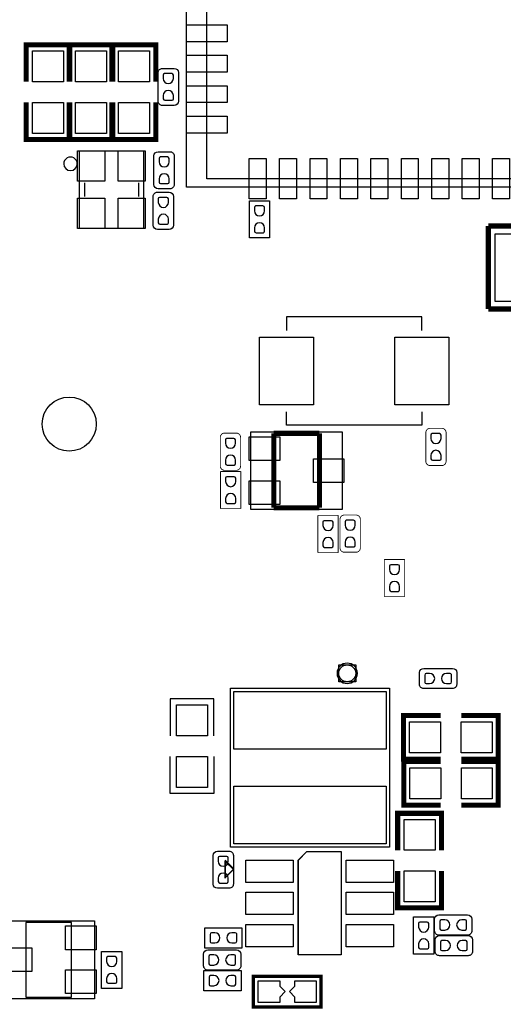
# Model space of a CAD drawing. Extents: x -27 to 80, y -24 to 59.
# Tile 3 of 11: x -5 to 9, y 0 to 29. Entities that reach past the tile are written whole.
import ezdxf

# ---------------------------------------------------------------- set-up
doc = ezdxf.new("R2010")
doc.units = 0
for name, color, linetype in [('PG_ASSEMBLY_TOP', 111, 'CONTINUOUS'), ('PG_SILKSCREEN_TOP', 92, 'CONTINUOUS'), ('PIN_TOP', 3, 'CONTINUOUS')]:
    doc.layers.add(name, color=color, linetype=linetype)

msp = doc.modelspace()

# ---------------------------------------------------------------- linework, layer by layer
at = {"layer": 'PG_ASSEMBLY_TOP'}
for points in [[(-0.068555, 24.011433), (-0.068555, 36.513338), (13.12926, 36.513338), (13.12926, 24.011433)], [(-3.238805, 25.089358), (-1.33891, 25.089358), (-1.33891, 22.789464), (-3.238805, 22.789464)], [(1.834134, 16.78432), (4.534154, 16.78432), (4.534154, 14.484096), (1.834134, 14.484096)], [(4.431792, 9.392412), (4.431792, 9.892284), (4.931664, 9.892284), (4.931664, 9.392412)], [(1.317727, 3.840709), (1.063727, 4.094709), (1.063727, 3.586709)], [(-2.795016, 0.023622), (-5.495138, 0.023622), (-5.495138, 2.323821), (-2.795016, 2.323821)]]:
    msp.add_lwpolyline(points, close=True, dxfattribs=at)
for points, const_width in [([(-3.5179, 27.1272), (-3.5179, 28.2194), (-4.8133, 28.2194), (-4.8133, 27.1272)], 0.100101), ([(-2.2479, 27.1272), (-2.2479, 28.2194), (-3.5433, 28.2194), (-3.5433, 27.1272)], 0.100101), ([(-0.9779, 27.1272), (-0.9779, 28.2194), (-2.2733, 28.2194), (-2.2733, 27.1272)], 0.100101), ([(-3.5179, 26.5176), (-3.5179, 25.4254), (-4.8133, 25.4254), (-4.8133, 26.5176)], 0.100101), ([(-2.2479, 26.5176), (-2.2479, 25.4254), (-3.5433, 25.4254), (-3.5433, 26.5176)], 0.100101), ([(-0.9779, 26.5176), (-0.9779, 25.4254), (-2.2733, 25.4254), (-2.2733, 26.5176)], 0.100101), ([(7.130263, 16.884167), (7.476465, 16.884167)], 0.0254), ([(0.928141, 15.770327), (0.928141, 16.616426)], 0.0254), ([(1.055141, 16.743426), (1.401343, 16.743426)], 0.0254), ([(1.528343, 16.616426), (1.528343, 15.770327)], 0.0254), ([(7.003263, 15.911068), (7.003263, 16.757167)], 0.0254), ([(7.603465, 16.757167), (7.603465, 15.911068)], 0.0254), ([(7.476465, 15.784068), (7.130263, 15.784068)], 0.0254), ([(0.935203, 15.609316), (1.535201, 15.609316)], 0.0254), ([(0.935203, 14.509496), (0.935203, 15.609316)], 0.0254), ([(1.401343, 15.643327), (1.055141, 15.643327)], 0.0254), ([(1.535201, 15.609316), (1.535201, 14.509496)], 0.0254), ([(1.535201, 14.509496), (0.935203, 14.509496)], 0.0254), ([(3.813785, 14.31036), (4.413783, 14.31036)], 0.0254), ([(3.813785, 13.21054), (3.813785, 14.31036)], 0.0254), ([(4.413783, 14.31036), (4.413783, 13.21054)], 0.0254), ([(4.594581, 14.321561), (4.940783, 14.321561)], 0.0254), ([(4.467581, 13.348462), (4.467581, 14.194561)], 0.0254), ([(5.067783, 14.194561), (5.067783, 13.348462)], 0.0254), ([(4.413783, 13.21054), (3.813785, 13.21054)], 0.0254), ([(4.940783, 13.221462), (4.594581, 13.221462)], 0.0254), ([(5.779237, 13.00861), (6.379235, 13.00861)], 0.0254), ([(5.779237, 11.90879), (5.779237, 13.00861)], 0.0254), ([(6.379235, 13.00861), (6.379235, 11.90879)], 0.0254), ([(6.379235, 11.90879), (5.779237, 11.90879)], 0.0254), ([(7.439406, 8.39724), (6.347206, 8.39724), (6.347206, 7.10184), (7.439406, 7.10184)], 0.100101), ([(8.049006, 8.39724), (9.141206, 8.39724), (9.141206, 7.10184), (8.049006, 7.10184)], 0.100101), ([(7.444486, 7.037578), (6.352286, 7.037578), (6.352286, 5.742178), (7.444486, 5.742178)], 0.100101), ([(8.054086, 7.037578), (9.146286, 7.037578), (9.146286, 5.742178), (8.054086, 5.742178)], 0.100101), ([(6.172708, 4.411218), (6.172708, 5.503418), (7.468108, 5.503418), (7.468108, 4.411218)], 0.100101), ([(6.172708, 3.801618), (6.172708, 2.709418), (7.468108, 2.709418), (7.468108, 3.801618)], 0.100101), ([(1.90754, 0.683438), (3.907536, 0.683438), (3.907536, -0.216586), (1.90754, -0.216586), (1.90754, 0.683438)], 0.1)]:
    msp.add_lwpolyline(points, dxfattribs=dict(at, const_width=const_width))
for points in [[(-0.909701, 27.397862, -0.414253), (-0.782701, 27.524862)], [(-0.436499, 27.524862, -0.414174), (-0.309499, 27.397862)], [(-0.782701, 26.424763, -0.414214), (-0.909701, 26.551763)], [(-0.309499, 26.551763, -0.414135), (-0.436499, 26.424763)], [(-1.033399, 24.934977, -0.414103), (-0.906399, 25.061977)], [(-0.560197, 25.061977, -0.41423), (-0.433197, 24.934977)], [(-0.906374, 23.961877, -0.414197), (-1.033374, 24.088877)], [(-0.433172, 24.088877, -0.414246), (-0.560172, 23.961877)], [(-1.055116, 23.736757, -0.414227), (-0.928116, 23.863757)], [(-0.581889, 23.863757, -0.414143), (-0.454889, 23.736757)], [(-0.928116, 22.763632, -0.414166), (-1.055116, 22.890632)], [(-0.454914, 22.890658, -0.414161), (-0.581914, 22.763658)], [(6.81736, 9.662439, -0.414174), (6.94436, 9.789439)], [(7.790459, 9.789439, -0.414135), (7.917459, 9.662439)], [(6.94436, 9.189237, -0.414253), (6.81736, 9.316237)], [(7.917459, 9.316237, -0.414214), (7.790459, 9.189237)], [(0.715493, 4.260875, -0.414135), (0.842493, 4.387875)], [(1.188695, 4.387875, -0.414214), (1.315695, 4.260875)], [(0.842493, 3.287776, -0.414174), (0.715493, 3.414776)], [(1.315695, 3.414776, -0.414253), (1.188695, 3.287776)], [(7.264146, 2.377465, -0.414174), (7.391146, 2.504465)], [(8.237245, 2.504465, -0.414135), (8.364245, 2.377465)], [(7.391146, 1.904263, -0.414253), (7.264146, 2.031263)], [(7.281926, 1.767611, -0.414174), (7.408926, 1.894611)], [(8.364245, 2.031263, -0.414214), (8.237245, 1.904263)], [(8.255025, 1.894611, -0.414135), (8.382025, 1.767611)], [(0.435204, 1.342238, -0.414174), (0.562204, 1.469238)], [(1.408303, 1.469238, -0.414135), (1.535303, 1.342238)], [(7.408926, 1.294409, -0.414253), (7.281926, 1.421409)], [(8.382025, 1.421409, -0.414214), (8.255025, 1.294409)], [(0.562204, 0.869036, -0.414253), (0.435204, 0.996036)], [(1.535303, 0.996036, -0.414214), (1.408303, 0.869036)]]:
    msp.add_lwpolyline(points, format="xyb", dxfattribs=at)
for points in [[(-0.909701, 26.551763), (-0.909701, 27.397862)], [(-0.782701, 27.524862), (-0.436499, 27.524862)], [(-0.309499, 27.397862), (-0.309499, 26.551763)], [(-0.436499, 26.424763), (-0.782701, 26.424763)], [(-0.906399, 25.061977), (-0.560197, 25.061977)], [(-1.033374, 24.088877), (-1.033399, 24.934977)], [(-0.433197, 24.934977), (-0.433172, 24.088877)], [(-0.560172, 23.961877), (-0.906374, 23.961877)], [(-1.055116, 22.890632), (-1.055116, 23.736757)], [(-0.928116, 23.863757), (-0.581889, 23.863757)], [(-0.454889, 23.736757), (-0.454914, 22.890658)], [(1.786611, 23.61184), (2.386609, 23.61184)], [(1.786611, 22.51202), (1.786611, 23.61184)], [(2.386609, 23.61184), (2.386609, 22.51202)], [(-0.581914, 22.763658), (-0.928116, 22.763632)], [(2.386609, 22.51202), (1.786611, 22.51202)], [(6.81736, 9.316237), (6.81736, 9.662439)], [(6.94436, 9.789439), (7.790459, 9.789439)], [(7.917459, 9.662439), (7.917459, 9.316237)], [(1.232916, 4.50469), (1.232916, 9.204706), (5.932932, 9.204706), (5.932932, 4.50469), (1.232916, 4.50469)], [(7.790459, 9.189237), (6.94436, 9.189237)], [(0.738886, 7.79272), (0.738886, 8.88492), (-0.556514, 8.88492), (-0.556514, 7.79272)], [(0.738886, 7.18312), (0.738886, 6.09092), (-0.556514, 6.09092), (-0.556514, 7.18312)], [(0.842493, 4.387875), (1.188695, 4.387875)], [(4.505427, 4.371619), (4.505427, 1.323619), (3.235427, 1.323619), (3.235427, 4.117619), (3.489427, 4.371619), (4.505427, 4.371619)], [(0.715493, 3.414776), (0.715493, 4.260875)], [(1.315695, 4.260875), (1.315695, 3.414776)], [(1.188695, 3.287776), (0.842493, 3.287776)], [(6.641059, 2.44348), (7.241057, 2.44348)], [(6.641059, 1.34366), (6.641059, 2.44348)], [(7.241057, 2.44348), (7.241057, 1.34366)], [(7.264146, 2.031263), (7.264146, 2.377465)], [(7.391146, 2.504465), (8.237245, 2.504465)], [(8.364245, 2.377465), (8.364245, 2.031263)], [(0.46863, 1.522959), (0.46863, 2.122957)], [(0.46863, 2.122957), (1.56845, 2.122957)], [(1.56845, 2.122957), (1.56845, 1.522959)], [(7.281926, 1.421409), (7.281926, 1.767611)], [(8.237245, 1.904263), (7.391146, 1.904263)], [(7.408926, 1.894611), (8.255025, 1.894611)], [(8.382025, 1.767611), (8.382025, 1.421409)], [(1.56845, 1.522959), (0.46863, 1.522959)], [(0.562204, 1.469238), (1.408303, 1.469238)], [(-2.581935, 1.42367), (-1.981937, 1.42367)], [(-2.581935, 0.32385), (-2.581935, 1.42367)], [(-1.981937, 1.42367), (-1.981937, 0.32385)], [(0.435204, 0.996036), (0.435204, 1.342238)], [(1.535303, 1.342238), (1.535303, 0.996036)], [(7.241057, 1.34366), (6.641059, 1.34366)], [(8.255025, 1.294409), (7.408926, 1.294409)], [(0.44069, 0.858799), (1.54051, 0.858799)], [(0.44069, 0.258801), (0.44069, 0.858799)], [(1.408303, 0.869036), (0.562204, 0.869036)], [(1.54051, 0.858799), (1.54051, 0.258801)], [(-1.981937, 0.32385), (-2.581935, 0.32385)], [(1.54051, 0.258801), (0.44069, 0.258801)]]:
    msp.add_lwpolyline(points, dxfattribs=at)
at = {"layer": 'PG_ASSEMBLY_TOP', "const_width": 0.0254}
for points in [[(7.003263, 16.757167, -0.414135), (7.130263, 16.884167)], [(7.476465, 16.884167, -0.414214), (7.603465, 16.757167)], [(0.928141, 16.616426, -0.414253), (1.055141, 16.743426)], [(1.401343, 16.743426, -0.414174), (1.528343, 16.616426)], [(1.055141, 15.643327, -0.414214), (0.928141, 15.770327)], [(1.528343, 15.770327, -0.414135), (1.401343, 15.643327)], [(7.130263, 15.784068, -0.414174), (7.003263, 15.911068)], [(7.603465, 15.911068, -0.414253), (7.476465, 15.784068)], [(4.467581, 14.194561, -0.414135), (4.594581, 14.321561)], [(4.940783, 14.321561, -0.414214), (5.067783, 14.194561)], [(4.594581, 13.221462, -0.414174), (4.467581, 13.348462)], [(5.067783, 13.348462, -0.414253), (4.940783, 13.221462)]]:
    msp.add_lwpolyline(points, format="xyb", dxfattribs=at)
at = {"layer": 'PG_SILKSCREEN_TOP'}
for points in [[(0.530962, 24.262842), (0.530962, 35.362642)], [(12.529845, 24.262842), (0.530962, 24.262842)], [(-3.088843, 24.139373), (-3.088843, 23.739348)], [(-1.488669, 24.139322), (-1.488669, 23.739373)], [(6.885686, 19.77644), (6.885686, 20.176439), (2.885694, 20.176439), (2.885694, 19.77644)], [(6.885686, 17.376648), (6.885686, 16.976649), (2.885694, 16.976649), (2.885694, 17.376648)], [(1.232916, 4.50469), (1.232916, 9.204706), (5.932932, 9.204706), (5.932932, 4.50469), (1.232916, 4.50469)], [(0.738886, 7.79272), (0.738886, 8.88492), (-0.556514, 8.88492), (-0.556514, 7.79272)], [(0.738886, 7.18312), (0.738886, 6.09092), (-0.556514, 6.09092), (-0.556514, 7.18312)], [(4.500626, 4.373118), (4.500626, 1.325118), (3.230626, 1.325118), (3.230626, 4.119118), (3.484626, 4.373118), (4.500626, 4.373118)], [(-4.819929, 2.273833), (-4.819929, 0.073635)], [(-3.470224, 2.273833), (-4.819929, 2.273833)], [(-3.470224, 0.073635), (-3.470224, 2.273833)], [(-4.819929, 0.073635), (-3.470224, 0.073635)]]:
    msp.add_lwpolyline(points, dxfattribs=at)
for points, const_width in [([(-3.5179, 27.1272), (-3.5179, 28.2194), (-4.8133, 28.2194), (-4.8133, 27.1272)], 0.150089), ([(-2.2479, 27.1272), (-2.2479, 28.2194), (-3.5433, 28.2194), (-3.5433, 27.1272)], 0.150089), ([(-0.9779, 27.1272), (-0.9779, 28.2194), (-2.2733, 28.2194), (-2.2733, 27.1272)], 0.150089), ([(-3.5179, 26.5176), (-3.5179, 25.4254), (-4.8133, 25.4254), (-4.8133, 26.5176)], 0.150089), ([(-2.2479, 26.5176), (-2.2479, 25.4254), (-3.5433, 25.4254), (-3.5433, 26.5176)], 0.150089), ([(-0.9779, 26.5176), (-0.9779, 25.4254), (-2.2733, 25.4254), (-2.2733, 26.5176)], 0.150089), ([(12.055805, 22.864597), (8.850427, 22.864597)], 0.1524), ([(8.850427, 22.864597), (8.850427, 20.410399)], 0.1524), ([(8.850427, 20.410399), (12.055805, 20.410399)], 0.1524), ([(3.859047, 16.734307), (2.509241, 16.734307)], 0.153899), ([(2.509241, 16.734307), (2.509241, 14.534109)], 0.153899), ([(3.859047, 14.534109), (3.859047, 16.734307)], 0.153899), ([(2.509241, 14.534109), (3.859047, 14.534109)], 0.153899), ([(7.439406, 8.39724), (6.347206, 8.39724), (6.347206, 7.10184), (7.439406, 7.10184)], 0.150089), ([(8.049006, 8.39724), (9.141206, 8.39724), (9.141206, 7.10184), (8.049006, 7.10184)], 0.150089), ([(7.444486, 7.037578), (6.352286, 7.037578), (6.352286, 5.742178), (7.444486, 5.742178)], 0.150089), ([(8.054086, 7.037578), (9.146286, 7.037578), (9.146286, 5.742178), (8.054086, 5.742178)], 0.150089), ([(6.172708, 4.411218), (6.172708, 5.503418), (7.468108, 5.503418), (7.468108, 4.411218)], 0.150089), ([(6.172708, 3.801618), (6.172708, 2.709418), (7.468108, 2.709418), (7.468108, 3.801618)], 0.150089)]:
    msp.add_lwpolyline(points, dxfattribs=dict(at, const_width=const_width))
for points in [[(-3.299993, 24.703481, 1.000015), (-3.699713, 24.703481, 0.999985), (-3.299993, 24.703481)], [(4.981702, 9.642348, 1), (4.381754, 9.642348, 1), (4.981702, 9.642348)]]:
    msp.add_lwpolyline(points, format="xyb", dxfattribs=at)
msp.add_lwpolyline([(1.325626, 3.865118), (1.071626, 4.119118), (1.071626, 3.611118)], close=True, dxfattribs=at)
at = {"layer": 'PIN_TOP'}
for points in [[(-0.068631, 28.312796), (-0.068631, 28.813201), (1.130275, 28.813201), (1.130275, 28.312796)], [(-4.6228, 27.1272), (-4.6228, 28.0416), (-3.7084, 28.0416), (-3.7084, 27.1272)], [(-3.3528, 27.1272), (-3.3528, 28.0416), (-2.4384, 28.0416), (-2.4384, 27.1272)], [(-2.0828, 27.1272), (-2.0828, 28.0416), (-1.1684, 28.0416), (-1.1684, 27.1272)], [(-0.068631, 27.411096), (-0.068631, 27.911501), (1.130275, 27.911501), (1.130275, 27.411096)], [(-0.068631, 26.512012), (-0.068631, 27.012417), (1.130275, 27.012417), (1.130275, 26.512012)], [(-4.6228, 25.6032), (-4.6228, 26.5176), (-3.7084, 26.5176), (-3.7084, 25.6032)], [(-3.3528, 25.6032), (-3.3528, 26.5176), (-2.4384, 26.5176), (-2.4384, 25.6032)], [(-2.0828, 25.6032), (-2.0828, 26.5176), (-1.1684, 26.5176), (-1.1684, 25.6032)], [(-0.068631, 25.612801), (-0.068631, 26.113207), (1.130275, 26.113207), (1.130275, 25.612801)], [(-3.289529, 25.089167), (-2.489429, 25.089167), (-2.489429, 24.189271), (-3.289529, 24.189271)], [(-2.088109, 25.089167), (-1.288009, 25.089167), (-1.288009, 24.189271), (-2.088109, 24.189271)], [(1.779219, 23.663351), (1.779219, 24.862257), (2.279625, 24.862257), (2.279625, 23.663351)], [(2.680919, 23.663351), (2.680919, 24.862257), (3.181325, 24.862257), (3.181325, 23.663351)], [(3.58013, 23.663351), (3.58013, 24.862257), (4.080535, 24.862257), (4.080535, 23.663351)], [(4.479214, 23.663351), (4.479214, 24.862257), (4.979619, 24.862257), (4.979619, 23.663351)], [(5.380914, 23.663351), (5.380914, 24.862257), (5.881319, 24.862257), (5.881319, 23.663351)], [(6.280125, 23.663351), (6.280125, 24.862257), (6.78053, 24.862257), (6.78053, 23.663351)], [(7.179335, 23.663351), (7.179335, 24.862257), (7.679741, 24.862257), (7.679741, 23.663351)], [(8.081035, 23.663351), (8.081035, 24.862257), (8.581441, 24.862257), (8.581441, 23.663351)], [(8.980119, 23.663351), (8.980119, 24.862257), (9.480525, 24.862257), (9.480525, 23.663351)], [(-3.289529, 23.689373), (-2.489429, 23.689373), (-2.489429, 22.789477), (-3.289529, 22.789477)], [(-2.088109, 23.689373), (-1.288009, 23.689373), (-1.288009, 22.789477), (-2.088109, 22.789477)], [(9.053068, 20.6375), (9.053068, 22.637496), (9.853168, 22.637496), (9.853168, 20.6375)], [(3.685642, 19.576542), (3.685642, 17.576546), (2.085746, 17.576546), (2.085746, 19.576542)], [(7.685634, 19.576542), (7.685634, 17.576546), (6.085738, 17.576546), (6.085738, 19.576542)], [(1.784185, 16.634219), (2.684082, 16.634219), (2.684082, 15.93422), (1.784185, 15.93422)], [(3.684207, 15.984207), (4.584103, 15.984207), (4.584103, 15.284209), (3.684207, 15.284209)], [(1.784185, 15.334196), (2.684082, 15.334196), (2.684082, 14.634197), (1.784185, 14.634197)], [(5.832869, 7.404697), (1.332979, 7.404697), (1.332979, 9.104693), (5.832869, 9.104693)], [(-0.366014, 7.79272), (-0.366014, 8.70712), (0.548386, 8.70712), (0.548386, 7.79272)], [(7.439406, 7.29234), (6.525006, 7.29234), (6.525006, 8.20674), (7.439406, 8.20674)], [(8.963406, 7.29234), (8.049006, 7.29234), (8.049006, 8.20674), (8.963406, 8.20674)], [(-0.366014, 6.26872), (-0.366014, 7.18312), (0.548386, 7.18312), (0.548386, 6.26872)], [(7.444486, 5.932678), (6.530086, 5.932678), (6.530086, 6.847078), (7.444486, 6.847078)], [(8.968486, 5.932678), (8.054086, 5.932678), (8.054086, 6.847078), (8.968486, 6.847078)], [(5.832869, 4.604702), (1.332979, 4.604702), (1.332979, 6.304699), (5.832869, 6.304699)], [(7.277608, 5.325618), (7.277608, 4.411218), (6.363208, 4.411218), (6.363208, 5.325618)], [(1.681226, 4.119118), (3.078226, 4.119118), (3.078226, 3.458718), (1.681226, 3.458718)], [(4.653026, 4.119118), (6.050026, 4.119118), (6.050026, 3.458718), (4.653026, 3.458718)], [(7.277608, 3.801618), (7.277608, 2.887218), (6.363208, 2.887218), (6.363208, 3.801618)], [(1.681226, 3.169107), (3.078226, 3.169107), (3.078226, 2.508707), (1.681226, 2.508707)], [(4.653026, 3.169107), (6.050026, 3.169107), (6.050026, 2.508707), (4.653026, 2.508707)], [(-2.745067, 1.473746), (-3.644963, 1.473746), (-3.644963, 2.173745), (-2.745067, 2.173745)], [(1.681226, 2.219223), (3.078226, 2.219223), (3.078226, 1.558823), (1.681226, 1.558823)], [(4.653026, 2.219223), (6.050026, 2.219223), (6.050026, 1.558823), (4.653026, 1.558823)], [(-4.645089, 0.823735), (-5.544985, 0.823735), (-5.544985, 1.523733), (-4.645089, 1.523733)], [(-2.745067, 0.173723), (-3.644963, 0.173723), (-3.644963, 0.873722), (-2.745067, 0.873722)], [(2.683993, 0.550926), (2.683993, 0.39243), (2.684602, 0.39243), (2.843606, 0.233426), (2.684602, 0.074422), (2.683993, 0.074422), (2.683993, -0.084074), (2.048993, -0.084074), (2.048993, 0.550926)], [(3.131083, -0.084074), (3.131083, 0.074422), (3.130474, 0.074422), (2.97147, 0.233426), (3.130474, 0.39243), (3.131083, 0.39243), (3.131083, 0.550926), (3.766083, 0.550926), (3.766083, -0.084074)]]:
    msp.add_lwpolyline(points, close=True, dxfattribs=at)
for points in [[(-0.45941, 27.225092), (-0.45941, 27.326692, 0.376179), (-0.507898, 27.369186), (-0.723798, 27.369186, 0.366061), (-0.759587, 27.326692), (-0.759587, 27.225092, 0.999182)], [(-0.759587, 26.724813), (-0.759587, 26.623213, 0.376179), (-0.711098, 26.580719), (-0.495198, 26.580719, 0.366061), (-0.45941, 26.623213), (-0.45941, 26.724813, 0.999182)], [(-0.583286, 24.761927), (-0.583286, 24.863527, 0.376179), (-0.631774, 24.906021), (-0.847674, 24.906021, 0.366061), (-0.883463, 24.863527), (-0.883463, 24.761927, 0.999182)], [(-0.883463, 24.261648), (-0.883463, 24.160048, 0.376179), (-0.834974, 24.117554), (-0.619074, 24.117554, 0.366061), (-0.583286, 24.160048), (-0.583286, 24.261648, 0.999182)], [(-0.604799, 23.563986), (-0.604799, 23.665586, 0.376179), (-0.653288, 23.708081), (-0.869188, 23.708081, 0.366061), (-0.904977, 23.665586), (-0.904977, 23.563986, 0.999182)], [(2.236699, 23.312069), (2.236699, 23.413669, 0.376179), (2.18821, 23.456163), (1.97231, 23.456163, 0.366061), (1.936521, 23.413669), (1.936521, 23.312069, 0.999182)], [(-0.904977, 23.063708), (-0.904977, 22.962108, 0.376179), (-0.856488, 22.919614), (-0.640588, 22.919614, 0.366061), (-0.604799, 22.962108), (-0.604799, 23.063708, 0.999182)], [(1.936521, 22.811791), (1.936521, 22.710191, 0.376179), (1.98501, 22.667697), (2.20091, 22.667697, 0.366061), (2.236699, 22.710191), (2.236699, 22.811791, 0.999182)], [(7.453351, 16.584117), (7.453351, 16.685717, 0.376179), (7.404862, 16.728211), (7.188962, 16.728211, 0.366061), (7.153173, 16.685717), (7.153173, 16.584117, 0.999182)], [(1.378433, 16.443655), (1.378433, 16.545255, 0.376179), (1.329944, 16.587749), (1.114044, 16.587749, 0.366061), (1.078255, 16.545255), (1.078255, 16.443655, 0.999182)], [(1.078255, 15.943377), (1.078255, 15.841777, 0.376179), (1.126744, 15.799283), (1.342644, 15.799283, 0.366061), (1.378433, 15.841777), (1.378433, 15.943377, 0.999182)], [(7.153173, 16.083839), (7.153173, 15.982239, 0.376179), (7.201662, 15.939745), (7.417562, 15.939745, 0.366061), (7.453351, 15.982239), (7.453351, 16.083839, 0.999182)], [(1.385291, 15.309545), (1.385291, 15.411145, 0.376179), (1.336802, 15.453639), (1.120902, 15.453639, 0.366061), (1.085113, 15.411145), (1.085113, 15.309545, 0.999182)], [(1.085113, 14.809267), (1.085113, 14.707667, 0.376179), (1.133602, 14.665173), (1.349502, 14.665173, 0.366061), (1.385291, 14.707667), (1.385291, 14.809267, 0.999182)], [(4.263873, 14.010589), (4.263873, 14.112189, 0.376179), (4.215384, 14.154683), (3.999484, 14.154683, 0.366061), (3.963695, 14.112189), (3.963695, 14.010589, 0.999182)], [(4.917669, 14.021511), (4.917669, 14.123111, 0.376179), (4.86918, 14.165605), (4.65328, 14.165605, 0.366061), (4.617491, 14.123111), (4.617491, 14.021511, 0.999182)], [(3.963695, 13.510311), (3.963695, 13.408711, 0.376179), (4.012184, 13.366217), (4.228084, 13.366217, 0.366061), (4.263873, 13.408711), (4.263873, 13.510311, 0.999182)], [(4.617491, 13.521233), (4.617491, 13.419633, 0.376179), (4.66598, 13.377139), (4.88188, 13.377139, 0.366061), (4.917669, 13.419633), (4.917669, 13.521233, 0.999182)], [(6.229325, 12.708839), (6.229325, 12.810439, 0.376179), (6.180836, 12.852933), (5.964936, 12.852933, 0.366061), (5.929147, 12.810439), (5.929147, 12.708839, 0.999182)], [(5.929147, 12.208561), (5.929147, 12.106961, 0.376179), (5.977636, 12.064467), (6.193536, 12.064467, 0.366061), (6.229325, 12.106961), (6.229325, 12.208561, 0.999182)], [(7.117131, 9.639529), (7.015531, 9.639529, 0.376179), (6.973037, 9.59104), (6.973037, 9.37514, 0.366061), (7.015531, 9.339351), (7.117131, 9.339351, 0.999182)], [(7.617409, 9.339351), (7.719009, 9.339351, 0.376179), (7.761503, 9.38784), (7.761503, 9.60374, 0.366061), (7.719009, 9.639529), (7.617409, 9.639529, 0.999182)], [(1.165581, 4.087825), (1.165581, 4.189425, 0.376179), (1.117092, 4.231919), (0.901192, 4.231919, 0.366061), (0.865403, 4.189425), (0.865403, 4.087825, 0.999182)], [(0.865403, 3.587547), (0.865403, 3.485947, 0.376179), (0.913892, 3.443453), (1.129792, 3.443453, 0.366061), (1.165581, 3.485947), (1.165581, 3.587547, 0.999182)], [(7.563917, 2.354555), (7.462317, 2.354555, 0.376179), (7.419823, 2.306066), (7.419823, 2.090166, 0.366061), (7.462317, 2.054377), (7.563917, 2.054377, 0.999182)], [(8.064195, 2.054377), (8.165795, 2.054377, 0.376179), (8.208289, 2.102866), (8.208289, 2.318766, 0.366061), (8.165795, 2.354555), (8.064195, 2.354555, 0.999182)], [(7.091147, 2.143709), (7.091147, 2.245309, 0.376179), (7.042658, 2.287803), (6.826758, 2.287803, 0.366061), (6.790969, 2.245309), (6.790969, 2.143709, 0.999182)], [(0.768401, 1.973047), (0.666801, 1.973047, 0.376179), (0.624307, 1.924558), (0.624307, 1.708658, 0.366061), (0.666801, 1.672869), (0.768401, 1.672869, 0.999182)], [(1.268679, 1.672869), (1.370279, 1.672869, 0.376179), (1.412773, 1.721358), (1.412773, 1.937258, 0.366061), (1.370279, 1.973047), (1.268679, 1.973047, 0.999182)], [(6.790969, 1.643431), (6.790969, 1.541831, 0.376179), (6.839458, 1.499337), (7.055358, 1.499337, 0.366061), (7.091147, 1.541831), (7.091147, 1.643431, 0.999182)], [(7.581697, 1.744701), (7.480097, 1.744701, 0.376179), (7.437603, 1.696212), (7.437603, 1.480312, 0.366061), (7.480097, 1.444523), (7.581697, 1.444523, 0.999182)], [(8.081975, 1.444523), (8.183575, 1.444523, 0.376179), (8.226069, 1.493012), (8.226069, 1.708912, 0.366061), (8.183575, 1.744701), (8.081975, 1.744701, 0.999182)], [(-2.131847, 1.123899), (-2.131847, 1.225499, 0.376179), (-2.180336, 1.267993), (-2.396236, 1.267993, 0.366061), (-2.432025, 1.225499), (-2.432025, 1.123899, 0.999182)], [(0.734974, 1.319327), (0.633374, 1.319327, 0.376179), (0.59088, 1.270838), (0.59088, 1.054938, 0.366061), (0.633374, 1.01915), (0.734974, 1.01915, 0.999182)], [(1.235253, 1.01915), (1.336853, 1.01915, 0.376179), (1.379347, 1.067638), (1.379347, 1.283538, 0.366061), (1.336853, 1.319327), (1.235253, 1.319327, 0.999182)], [(-2.432025, 0.623621), (-2.432025, 0.522021, 0.376179), (-2.383536, 0.479527), (-2.167636, 0.479527, 0.366061), (-2.131847, 0.522021), (-2.131847, 0.623621, 0.999182)], [(0.740461, 0.708889), (0.638861, 0.708889, 0.376179), (0.596367, 0.6604), (0.596367, 0.4445, 0.366061), (0.638861, 0.408711), (0.740461, 0.408711, 0.999182)], [(1.240739, 0.408711), (1.342339, 0.408711, 0.376179), (1.384833, 0.4572), (1.384833, 0.6731, 0.366061), (1.342339, 0.708889), (1.240739, 0.708889, 0.999182)]]:
    msp.add_lwpolyline(points, format="xyb", close=True, dxfattribs=at)
for centre, radius in [((-3.538449, 17.008831), 0.8001), ((4.681728, 9.642348), 0.25005)]:
    msp.add_circle(centre, radius, dxfattribs=at)

doc.saveas('drawing.dxf')
